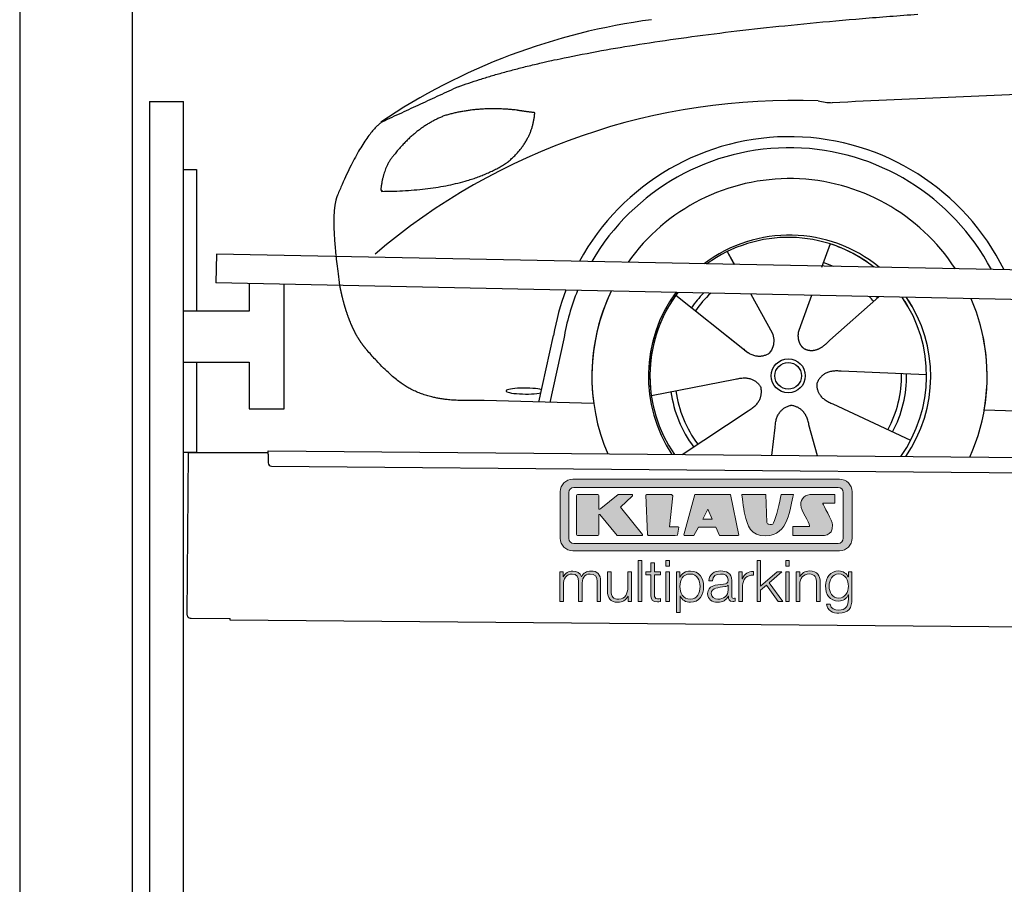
# Model space of a CAD drawing. Header units: millimetres. Extents: x -411 to 6777, y 0 to 6527.
# Tile 2 of 6: x 0 to 1744, y 3677 to 5207. Entities that reach past the tile are written whole.
import ezdxf

# ---------------------------------------------------------------- set-up
doc = ezdxf.new("R2010")
doc.units = ezdxf.units.MM
for name, color, linetype, lineweight in [('car', 10, 'Continuous', 25), ('Gebäude', 7, 'Continuous', 25), ('Logo', 7, 'Continuous', 25), ('Plattform', 7, 'Continuous', 25), ('Ständer hinten', 7, 'Continuous', 25)]:
    doc.layers.add(name, color=color, linetype=linetype, lineweight=lineweight)

# ---------------------------------------------------------------- blocks, each defined once
blk = doc.blocks.new('Car')
at = {"layer": 'car'}
for p, q in [((1391, 4823), (1376.3, 4781.1)), ((1208.8, 4807.6), (1221.6, 4785.1)), ((1209, 4807.6), (1221.7, 4785.1)), ((1118.5, 4729.5), (1238.1, 4636.6)), ((1251.2, 4732.9), (1289.7, 4664.6)), ((1358.9, 4731.6), (1339.9, 4677.7)), ((1478, 4730.2), (1391.9, 4652.7)), ((1339.9, 4677.7), (1336.2, 4667.3)), ((878, 4538.2), (902.5, 4656.1)), ((1200.6, 4665.7), (1247.2, 4629.5)), ((921, 4650.8), (897.5, 4537.9)), ((1564, 4592.7), (1412.7, 4597.7)), ((1076.9, 4551.5), (1225.2, 4581.8)), ((975, 4536.5), (780.7, 4540)), ((1536.8, 4476.5), (1399, 4539.2)), ((1132.3, 4447.8), (1248.5, 4526.5)), ((1666.6, 4531.7), (3715.6, 4497)), ((1372.2, 4447.9), (1356.5, 4502.5)), ((1291, 4447.8), (1296.7, 4497.4))]:
    blk.add_line(p, q, dxfattribs=at)
for radius in [30.1, 23.6]:
    blk.add_circle((1319, 4588.8), radius, dxfattribs=at)
for centre, radius, start, end in [((1228.1, 4105.6), 1122.3, 98.0395, 124.4377), ((1332.7, 3935.2), 1141.2, 88.2487, 130.916), ((1394, 5190.3), 117.4, 256.9855, 269.1884), ((1321.2, 4587.9), 424.2, 26.9197, 151.8432), ((1320.9, 4587.7), 404.8, 28.396, 150.3669), ((1321.2, 4587.9), 350, 33.4585, 145.3045), ((1321.2, 4587.9), 250, 51.0494, 127.7135), ((1319, 4588.8), 245, 52.2371, 126.5259), ((1319, 4588.8), 245, 52.2371, 72.9266), ((1319, 4588.8), 209.6, 68.0621, 73.3995), ((1321.2, 4587.9), 424.2, 159.4632, 170.7471), ((1321.2, 4587.9), 424.2, 159.4632, 170.7471), ((1320.9, 4587.7), 404.8, 158.434, 171.0238), ((1321.2, 4587.9), 350, 155.0104, 203.6179), ((1321.2, 4587.9), 350, 155.0104, 188.4487), ((1321.2, 4587.9), 350, 155.0104, 157.8717), ((1321.2, 4587.9), 250, 144.1237, 214.1037), ((1319, 4588.8), 245, 143.5289, 188.7348), ((1319, 4588.8), 245, 144.9266, 215.1376), ((1321.2, 4587.9), 250, 144.1237, 148.496), ((1319, 4588.8), 245, 143.5289, 148.0172), ((1319, 4588.8), 209.6, 136.2024, 145.3995), ((1319, 4588.8), 200.6, 133.7482, 145.5463), ((1319, 4588.8), 200.6, 41.6402, 44.9032), ((1319, 4588.8), 200.6, 41.6402, 44.9032), ((1319, 4588.8), 209.6, 41.655, 42.449), ((1319, 4588.8), 245, 30.7457, 35.1225), ((1319, 4588.8), 245, 324.9119, 35.1225), ((1321.2, 4587.9), 250, 30.267, 34.5277), ((1321.2, 4587.9), 250, 325.9458, 34.5277), ((1321.2, 4587.9), 350, 350.7505, 23.641), ((1321.2, 4587.9), 350, 350.7505, 23.641), ((1321.2, 4587.9), 350, 336.4317, 11.924), ((1319, 4588.8), 200.6, 332.1152, 1.5463), ((1319, 4588.8), 209.6, 332.262, 1.3995), ((1319, 4588.8), 209.6, 188.262, 217.3995), ((1319, 4588.8), 200.6, 188.1152, 217.5463)]:
    blk.add_arc(centre, radius, start, end, dxfattribs=at)
blk.add_ellipse((853.3, 4557.6), major_axis=(33.6, 0), ratio=0.157274, start_param=0.513473, end_param=5.704241, dxfattribs=at)
for points, degree in [([(730, 5095.1), (965.8, 5183.8), (1542.4, 5231)], 2), ([(4701, 5187), (3824.4, 5207.4), (1392.3, 5072.9)], 2), ([(730, 5095.1), (596.3, 5031.9)], 1), ([(833.3, 5054.7), (765.6, 5061.8), (706.4, 5043.8)], 2), ([(706.4, 5043.8), (654.3, 5022.6), (616.7, 4972.3)], 2), ([(817, 4961.1), (862.7, 4998.5), (865.9, 5050.4)], 2), ([(865.9, 5050.4), (848.1, 5052.3), (833.3, 5054.7)], 2), ([(596.3, 5031.9), (561.9, 5008.8), (517.8, 4901.3)], 2), ([(616.7, 4972.3), (598.6, 4952.3), (594.3, 4911)], 2), ([(595.6, 4908.7), (740.3, 4910.6), (817, 4961.1)], 2), ([(517.8, 4901.3), (511.5, 4885.4), (509.7, 4856.9), (511, 4824.6), (522.9, 4741.4)], 4), ([(594.3, 4911), (597.6, 4910.9), (595.6, 4908.7)], 2), ([(1238.1, 4636.6), (1261.6, 4614.9), (1284.7, 4628.4)], 2), ([(1412.7, 4597.7), (1380.9, 4601.4), (1370.1, 4576.8)], 2), ([(1225.2, 4581.8), (1255.9, 4590.8), (1270.7, 4568.4)], 2), ([(1248.5, 4526.5), (1276.4, 4542.2), (1270.7, 4568.4)], 2), ([(1399, 4539.2), (1368.9, 4550), (1370.1, 4576.8)], 2), ([(1296.7, 4497.4), (1297.6, 4529.4), (1323.5, 4536.5)], 2), ([(1356.5, 4502.5), (1350.2, 4533.8), (1323.5, 4536.5)], 2)]:
    blk.add_open_spline(points, degree=degree, dxfattribs=at)
for points, degree, knots in [([(522.9, 4741.4), (523.8, 4737.2), (524.8, 4733), (525.7, 4728.9), (526.7, 4724.8), (530.4, 4710), (534.5, 4696.4), (539, 4684), (544, 4672.7)], 4, [0.4914944, 0.4914944, 0.4914944, 0.4914944, 0.4914944, 0.5422469, 0.5422469, 0.5422469, 0.5422469, 0.728655, 0.728655, 0.728655, 0.728655, 0.728655]), ([(543.6, 4673.4), (545.1, 4670.2), (546.5, 4667.1), (547.9, 4664.2), (549.4, 4661.3), (555.1, 4650.2), (561.2, 4640.9), (567.5, 4633), (574.1, 4625.6)], 4, [0.7288005, 0.7288005, 0.7288005, 0.7288005, 0.7288005, 0.7843928, 0.7843928, 0.7843928, 0.7843928, 1, 1, 1, 1, 1]), ([(1289.7, 4664.6), (1291.4, 4660.5), (1292.4, 4656.6), (1292.7, 4652.7), (1293.4, 4644.1), (1290.8, 4636), (1284.7, 4628.4)], 3, [0.2167758, 0.2167758, 0.2167758, 0.2167758, 0.4600873, 0.4600873, 0.4600873, 1, 1, 1, 1]), ([(1336.2, 4667.3), (1335.6, 4664.2), (1335.4, 4661.2), (1335.5, 4658.2), (1335.9, 4655.4), (1336.7, 4649.7), (1338.7, 4644.3), (1342.3, 4639.8), (1347.3, 4636.9)], 4, [0.3191838, 0.3191838, 0.3191838, 0.3191838, 0.3191838, 0.5438253, 0.5438253, 0.5438253, 0.5438253, 1, 1, 1, 1, 1]), ([(1391.9, 4652.7), (1391.9, 4652.7), (1391.9, 4652.7), (1391.9, 4652.7), (1391.9, 4652.7), (1382.9, 4642.9), (1372.3, 4632.8), (1358.1, 4630.3), (1347.3, 4636.9)], 4, [-0.000003, -0.000003, -0.000003, -0.000003, -0.000003, 0, 0, 0, 0, 1, 1, 1, 1, 1]), ([(780.7, 4540), (756.1, 4540.4), (700.4, 4536.3), (664.3, 4549.9), (620.4, 4574.6), (574.1, 4625.6)], 4, [0, 0, 0, 0, 0, 0.597866, 1, 1, 1, 1, 1])]:
    blk.add_open_spline(points, degree=degree, knots=knots, dxfattribs=at)
blk = doc.blocks.new('KLAUS')
at = {"layer": 'Logo'}
h = blk.add_hatch(color=8, dxfattribs=at)
h.dxf.hatch_style = 2
edge = h.paths.add_edge_path()
edge.add_spline(control_points=[(3.6, 29.09), (2.88, 29.09), (2.3, 28.51), (2.3, 27.8), (2.3, 27.8), (2.3, 16.11), (2.3, 16.11), (2.3, 15.39), (2.88, 14.81), (3.6, 14.81), (3.6, 14.81), (71.16, 14.81), (71.16, 14.81), (71.88, 14.81), (72.46, 15.39), (72.46, 16.11), (72.46, 16.11), (72.46, 27.8), (72.46, 27.8), (72.46, 28.51), (71.88, 29.09), (71.16, 29.09), (71.16, 29.09), (3.6, 29.09), (3.6, 29.09), (3.6, 29.09), (3.6, 29.09), (3.6, 29.09)], knot_values=[0, 0, 0, 0, 1, 1, 1, 2, 2, 2, 3, 3, 3, 4, 4, 4, 5, 5, 5, 6, 6, 6, 7, 7, 7, 8, 8, 8, 9, 9, 9, 9], degree=3, periodic=0)
edge = h.paths.add_edge_path()
edge.add_spline(control_points=[(3.35, 31.23), (3.35, 31.23), (71.47, 31.23), (71.47, 31.23), (73.26, 31.23), (74.71, 29.77), (74.71, 27.99), (74.71, 27.99), (74.71, 16.17), (74.71, 16.17), (74.71, 14.38), (73.26, 12.93), (71.47, 12.93), (71.47, 12.93), (3.35, 12.93), (3.35, 12.93), (1.56, 12.93), (0.11, 14.38), (0.11, 16.17), (0.11, 16.17), (0.11, 27.99), (0.11, 27.99), (0.11, 29.77), (1.56, 31.23), (3.35, 31.23), (3.35, 31.23), (3.35, 31.23), (3.35, 31.23)], knot_values=[0, 0, 0, 0, 1, 1, 1, 2, 2, 2, 3, 3, 3, 4, 4, 4, 5, 5, 5, 6, 6, 6, 7, 7, 7, 8, 8, 8, 9, 9, 9, 9], degree=3, periodic=0)
h = blk.add_hatch(color=8, dxfattribs=at)
h.dxf.hatch_style = 2
edge = h.paths.add_edge_path()
edge.add_spline(control_points=[(4.5, 27.33), (4.5, 27.33), (9.7, 27.33), (9.7, 27.33), (9.84, 27.33), (9.96, 27.22), (9.96, 27.08), (9.96, 27.08), (9.96, 23.69), (9.96, 23.69), (9.96, 23.69), (9.94, 23.64), (10.04, 23.59), (10.14, 23.53), (10.2, 23.57), (10.2, 23.57), (10.2, 23.57), (10.51, 23.75), (10.51, 23.75), (10.51, 23.75), (14.94, 27.33), (14.94, 27.33), (14.94, 27.33), (18.41, 27.33), (18.41, 27.33), (18.41, 27.33), (18.49, 27.33), (18.56, 27.2), (18.65, 27.04), (18.53, 26.91), (18.53, 26.91), (18.53, 26.91), (15.49, 24.11), (15.49, 24.11), (15.49, 24.11), (21.14, 17.06), (21.14, 17.06), (21.14, 17.06), (21.13, 16.91), (21.13, 16.91), (21.08, 16.84), (20.99, 16.82), (20.99, 16.82), (20.99, 16.82), (14.7, 16.82), (14.7, 16.82), (14.7, 16.82), (10.26, 22.17), (10.26, 22.17), (10.26, 22.17), (10.19, 22.24), (10.08, 22.21), (9.97, 22.18), (9.96, 22.11), (9.96, 22.11), (9.96, 22.11), (9.96, 17.08), (9.96, 17.08), (9.96, 16.94), (9.84, 16.82), (9.7, 16.82), (9.7, 16.82), (4.5, 16.82), (4.5, 16.82), (4.36, 16.82), (4.25, 16.94), (4.25, 17.08), (4.25, 17.08), (4.25, 27.08), (4.25, 27.08), (4.25, 27.22), (4.36, 27.33), (4.5, 27.33), (4.5, 27.33), (4.5, 27.33), (4.5, 27.33)], knot_values=[0, 0, 0, 0, 1, 1, 1, 2, 2, 2, 3, 3, 3, 4, 4, 4, 5, 5, 5, 6, 6, 6, 7, 7, 7, 8, 8, 8, 9, 9, 9, 10, 10, 10, 11, 11, 11, 12, 12, 12, 13, 13, 13, 14, 14, 14, 15, 15, 15, 16, 16, 16, 17, 17, 17, 18, 18, 18, 19, 19, 19, 20, 20, 20, 21, 21, 21, 22, 22, 22, 23, 23, 23, 24, 24, 24, 25, 25, 25, 25], degree=3, periodic=0)
h = blk.add_hatch(color=8, dxfattribs=at)
h.dxf.hatch_style = 2
h.paths.add_polyline_path([(22.42, 17.06), (21.97, 27.15), (22.24, 27.33), (28.55, 27.33), (28.86, 26.97), (28.01, 19.08), (30.26, 19.07), (30.44, 18.95), (30.08, 16.95), (29.49, 16.82), (22.6, 16.82)])
h = blk.add_hatch(color=8, dxfattribs=at)
h.paths.add_polyline_path([(36.52, 21.01), (38.93, 21.01), (37.87, 23.57)])
h.paths.add_polyline_path([(34.52, 27.33), (43.65, 27.33), (45.76, 16.94), (45.57, 16.82), (40.83, 16.82), (39.89, 18.95), (35.42, 18.95), (34.27, 16.82), (31.78, 16.82), (31.66, 17)])
h = blk.add_hatch(color=8, dxfattribs=at)
h.dxf.hatch_style = 2
edge = h.paths.add_edge_path()
edge.add_spline(control_points=[(52.69, 27.32), (52.69, 27.32), (52.88, 20.14), (52.88, 20.14), (53.01, 19.89), (53.2, 19.77), (53.43, 19.71), (53.91, 19.59), (54.43, 19.57), (54.64, 20.03), (55.23, 21.34), (56.27, 25.45), (56.6, 27.33), (56.6, 27.33), (59.77, 27.33), (59.77, 27.33), (58.77, 23.9), (58.56, 16.82), (52.63, 16.76), (48.72, 16.72), (48.01, 19.35), (47.27, 22.24), (46.89, 23.68), (46.54, 27.33), (46.54, 27.33), (46.54, 27.33), (52.69, 27.32), (52.69, 27.32), (52.69, 27.32), (52.69, 27.32), (52.69, 27.32)], knot_values=[0, 0, 0, 0, 1, 1, 1, 2, 2, 2, 3, 3, 3, 4, 4, 4, 5, 5, 5, 6, 6, 6, 7, 7, 7, 8, 8, 8, 9, 9, 9, 10, 10, 10, 10], degree=3, periodic=0)
h = blk.add_hatch(color=8, dxfattribs=at)
h.dxf.hatch_style = 2
edge = h.paths.add_edge_path()
edge.add_spline(control_points=[(64.46, 27.33), (64.46, 27.33), (70.31, 27.33), (70.31, 27.33), (70.31, 26.52), (70.31, 26.02), (70.31, 25.12), (70.31, 25.12), (67.3, 25.12), (67.3, 25.12), (67.24, 25.04), (67.25, 25.11), (67.25, 24.91), (67.25, 24.88), (69.73, 20.38), (69.73, 19.57), (69.73, 16.4), (67.22, 16.81), (65.9, 16.82), (65.9, 16.82), (59.59, 16.82), (59.59, 16.82), (59.59, 17.76), (59.59, 18.23), (59.59, 19.14), (59.59, 19.14), (63.75, 19.14), (63.75, 19.14), (63.82, 19.22), (63.81, 19.11), (63.81, 19.31), (63.81, 20.32), (61.58, 23.06), (61.58, 24.63), (61.58, 26.33), (62.83, 27.34), (64.46, 27.33), (64.46, 27.33), (64.46, 27.33), (64.46, 27.33)], knot_values=[0, 0, 0, 0, 1, 1, 1, 2, 2, 2, 3, 3, 3, 4, 4, 4, 5, 5, 5, 6, 6, 6, 7, 7, 7, 8, 8, 8, 9, 9, 9, 10, 10, 10, 11, 11, 11, 12, 12, 12, 13, 13, 13, 13], degree=3, periodic=0)
h = blk.add_hatch(color=30, dxfattribs=at)
h.dxf.hatch_style = 2
h.paths.add_polyline_path([(20.07, 0), (20.99, 0), (20.99, 10.45), (20.07, 10.45)])
h = blk.add_hatch(color=30, dxfattribs=at)
h.paths.add_polyline_path([(27.1, 0), (28.03, 0), (28.03, 7.55), (27.1, 7.55)])
h.paths.add_polyline_path([(27.1, 8.98), (28.03, 8.98), (28.03, 10.45), (27.1, 10.45)])
h = blk.add_hatch(color=30, dxfattribs=at)
h.dxf.hatch_style = 2
h.paths.add_polyline_path([(50.4, 0), (51.32, 0), (51.32, 2.87), (52.82, 4.11), (55.8, 0), (56.96, 0), (53.52, 4.76), (56.74, 7.55), (55.51, 7.55), (51.32, 3.89), (51.32, 10.45), (50.4, 10.45)])
h = blk.add_hatch(color=30, dxfattribs=at)
h.paths.add_polyline_path([(57.74, 0), (58.66, 0), (58.66, 7.55), (57.74, 7.55)])
h.paths.add_polyline_path([(57.74, 8.98), (58.66, 8.98), (58.66, 10.45), (57.74, 10.45)])
h = blk.add_hatch(color=30, dxfattribs=at)
h.dxf.hatch_style = 2
edge = h.paths.add_edge_path()
edge.add_spline(control_points=[(0, 0), (0, 0), (0.92, 0), (0.92, 0), (0.92, 0), (0.92, 4.22), (0.92, 4.22), (0.94, 5.8), (1.58, 7), (3.18, 7), (4.35, 7), (4.77, 6.15), (4.76, 5.12), (4.76, 5.12), (4.76, 0), (4.76, 0), (4.76, 0), (5.68, 0), (5.68, 0), (5.68, 0), (5.68, 4.27), (5.68, 4.27), (5.68, 5.68), (6.14, 7), (7.73, 7), (9.05, 7), (9.52, 6.32), (9.52, 5.08), (9.52, 5.08), (9.52, 0), (9.52, 0), (9.52, 0), (10.44, 0), (10.44, 0), (10.44, 0), (10.44, 5.12), (10.44, 5.12), (10.44, 6.91), (9.59, 7.77), (7.94, 7.77), (6.94, 7.77), (5.99, 7.29), (5.54, 6.3), (5.26, 7.29), (4.36, 7.77), (3.37, 7.77), (2.17, 7.77), (1.38, 7.19), (0.89, 6.28), (0.89, 6.28), (0.85, 6.28), (0.85, 6.28), (0.85, 6.28), (0.85, 7.55), (0.85, 7.55), (0.85, 7.55), (0, 7.55), (0, 7.55), (0, 7.55), (0, 0), (0, 0), (0, 0), (0, 0), (0, 0)], knot_values=[0, 0, 0, 0, 1, 1, 1, 2, 2, 2, 3, 3, 3, 4, 4, 4, 5, 5, 5, 6, 6, 6, 7, 7, 7, 8, 8, 8, 9, 9, 9, 10, 10, 10, 11, 11, 11, 12, 12, 12, 13, 13, 13, 14, 14, 14, 15, 15, 15, 16, 16, 16, 17, 17, 17, 18, 18, 18, 19, 19, 19, 20, 20, 20, 21, 21, 21, 21], degree=3, periodic=0)
h = blk.add_hatch(color=30, dxfattribs=at)
h.dxf.hatch_style = 2
edge = h.paths.add_edge_path()
edge.add_spline(control_points=[(18.31, 7.55), (18.31, 7.55), (17.39, 7.55), (17.39, 7.55), (17.39, 7.55), (17.39, 3.59), (17.39, 3.59), (17.39, 2.05), (16.7, 0.56), (15.12, 0.56), (13.66, 0.56), (13.15, 1.27), (13.1, 2.64), (13.1, 2.64), (13.1, 7.55), (13.1, 7.55), (13.1, 7.55), (12.18, 7.55), (12.18, 7.55), (12.18, 7.55), (12.18, 2.65), (12.18, 2.65), (12.18, 0.89), (12.93, -0.22), (14.83, -0.22), (15.96, -0.22), (16.95, 0.35), (17.44, 1.36), (17.44, 1.36), (17.47, 1.36), (17.47, 1.36), (17.47, 1.36), (17.47, 0), (17.47, 0), (17.47, 0), (18.31, 0), (18.31, 0), (18.31, 0), (18.31, 7.55), (18.31, 7.55), (18.31, 7.55), (18.31, 7.55), (18.31, 7.55)], knot_values=[0, 0, 0, 0, 1, 1, 1, 2, 2, 2, 3, 3, 3, 4, 4, 4, 5, 5, 5, 6, 6, 6, 7, 7, 7, 8, 8, 8, 9, 9, 9, 10, 10, 10, 11, 11, 11, 12, 12, 12, 13, 13, 13, 14, 14, 14, 14], degree=3, periodic=0)
h = blk.add_hatch(color=30, dxfattribs=at)
h.dxf.hatch_style = 2
edge = h.paths.add_edge_path()
edge.add_spline(control_points=[(24.22, 9.82), (24.22, 9.82), (23.3, 9.82), (23.3, 9.82), (23.3, 9.82), (23.3, 7.55), (23.3, 7.55), (23.3, 7.55), (21.98, 7.55), (21.98, 7.55), (21.98, 7.55), (21.98, 6.78), (21.98, 6.78), (21.98, 6.78), (23.3, 6.78), (23.3, 6.78), (23.3, 6.78), (23.3, 1.61), (23.3, 1.61), (23.28, 0.32), (23.71, -0.09), (24.94, -0.09), (25.22, -0.09), (25.48, -0.06), (25.76, -0.06), (25.76, -0.06), (25.76, 0.73), (25.76, 0.73), (25.5, 0.7), (25.23, 0.69), (24.97, 0.69), (24.31, 0.73), (24.22, 1.08), (24.22, 1.68), (24.22, 1.68), (24.22, 6.78), (24.22, 6.78), (24.22, 6.78), (25.76, 6.78), (25.76, 6.78), (25.76, 6.78), (25.76, 7.55), (25.76, 7.55), (25.76, 7.55), (24.22, 7.55), (24.22, 7.55), (24.22, 7.55), (24.22, 9.82), (24.22, 9.82), (24.22, 9.82), (24.22, 9.82), (24.22, 9.82)], knot_values=[0, 0, 0, 0, 1, 1, 1, 2, 2, 2, 3, 3, 3, 4, 4, 4, 5, 5, 5, 6, 6, 6, 7, 7, 7, 8, 8, 8, 9, 9, 9, 10, 10, 10, 11, 11, 11, 12, 12, 12, 13, 13, 13, 14, 14, 14, 15, 15, 15, 16, 16, 16, 17, 17, 17, 17], degree=3, periodic=0)
h = blk.add_hatch(color=30, dxfattribs=at)
edge = h.paths.add_edge_path()
edge.add_spline(control_points=[(35.84, 3.78), (35.84, 2.21), (35.12, 0.56), (33.37, 0.56), (31.4, 0.56), (30.72, 2.21), (30.72, 3.78), (30.72, 5.49), (31.33, 7), (33.37, 7), (35.12, 7), (35.84, 5.34), (35.84, 3.78), (35.84, 3.78), (35.84, 3.78), (35.84, 3.78)], knot_values=[0, 0, 0, 0, 1, 1, 1, 2, 2, 2, 3, 3, 3, 4, 4, 4, 5, 5, 5, 5], degree=3, periodic=0)
edge = h.paths.add_edge_path()
edge.add_spline(control_points=[(29.79, -2.8), (29.79, -2.8), (30.72, -2.8), (30.72, -2.8), (30.72, -2.8), (30.72, 1.43), (30.72, 1.43), (30.72, 1.43), (30.74, 1.43), (30.74, 1.43), (31.14, 0.35), (32.24, -0.22), (33.37, -0.22), (35.66, -0.22), (36.76, 1.64), (36.76, 3.78), (36.76, 5.91), (35.66, 7.77), (33.37, 7.77), (32.15, 7.77), (31.1, 7.14), (30.67, 6.12), (30.67, 6.12), (30.64, 6.12), (30.64, 6.12), (30.64, 6.12), (30.64, 7.55), (30.64, 7.55), (30.64, 7.55), (29.79, 7.55), (29.79, 7.55), (29.79, 7.55), (29.79, -2.8), (29.79, -2.8), (29.79, -2.8), (29.79, -2.8), (29.79, -2.8)], knot_values=[0, 0, 0, 0, 1, 1, 1, 2, 2, 2, 3, 3, 3, 4, 4, 4, 5, 5, 5, 6, 6, 6, 7, 7, 7, 8, 8, 8, 9, 9, 9, 10, 10, 10, 11, 11, 11, 12, 12, 12, 12], degree=3, periodic=0)
h = blk.add_hatch(color=30, dxfattribs=at)
edge = h.paths.add_edge_path()
edge.add_spline(control_points=[(43.03, 2.93), (43.04, 1.45), (41.8, 0.56), (40.39, 0.56), (39.53, 0.56), (38.71, 1.13), (38.71, 2.05), (38.71, 3.53), (40.66, 3.51), (42.22, 3.79), (42.47, 3.84), (42.88, 3.91), (43, 4.13), (43, 4.13), (43.03, 4.13), (43.03, 4.13), (43.03, 4.13), (43.03, 2.93), (43.03, 2.93), (43.03, 2.93), (43.03, 2.93), (43.03, 2.93)], knot_values=[0, 0, 0, 0, 1, 1, 1, 2, 2, 2, 3, 3, 3, 4, 4, 4, 5, 5, 5, 6, 6, 6, 7, 7, 7, 7], degree=3, periodic=0)
edge = h.paths.add_edge_path()
edge.add_spline(control_points=[(39.03, 5.24), (39.06, 6.47), (39.91, 7), (41.05, 7), (42.14, 7), (43.03, 6.69), (43.03, 5.45), (43.03, 4.61), (42.6, 4.51), (41.84, 4.42), (39.85, 4.19), (37.79, 4.11), (37.79, 1.99), (37.79, 0.47), (38.93, -0.22), (40.32, -0.22), (41.77, -0.22), (42.43, 0.34), (43.07, 1.32), (43.07, 1.32), (43.1, 1.32), (43.1, 1.32), (43.1, 0.53), (43.25, 0), (44.19, 0), (44.43, 0), (44.58, 0.01), (44.79, 0.06), (44.79, 0.06), (44.79, 0.83), (44.79, 0.83), (44.71, 0.81), (44.6, 0.78), (44.49, 0.78), (44.13, 0.78), (43.95, 0.98), (43.95, 1.33), (43.95, 1.33), (43.95, 5.34), (43.95, 5.34), (43.95, 7.36), (42.5, 7.77), (41.17, 7.77), (39.44, 7.77), (38.2, 7.01), (38.11, 5.24), (38.11, 5.24), (39.03, 5.24), (39.03, 5.24), (39.03, 5.24), (39.03, 5.24), (39.03, 5.24)], knot_values=[0, 0, 0, 0, 1, 1, 1, 2, 2, 2, 3, 3, 3, 4, 4, 4, 5, 5, 5, 6, 6, 6, 7, 7, 7, 8, 8, 8, 9, 9, 9, 10, 10, 10, 11, 11, 11, 12, 12, 12, 13, 13, 13, 14, 14, 14, 15, 15, 15, 16, 16, 16, 17, 17, 17, 17], degree=3, periodic=0)
h = blk.add_hatch(color=30, dxfattribs=at)
h.dxf.hatch_style = 2
edge = h.paths.add_edge_path()
edge.add_spline(control_points=[(45.79, 0), (45.79, 0), (46.71, 0), (46.71, 0), (46.71, 0), (46.71, 4.03), (46.71, 4.03), (46.71, 5.59), (47.85, 6.82), (49.52, 6.73), (49.52, 6.73), (49.52, 7.66), (49.52, 7.66), (48.16, 7.72), (47.14, 7), (46.67, 5.78), (46.67, 5.78), (46.64, 5.78), (46.64, 5.78), (46.64, 5.78), (46.64, 7.55), (46.64, 7.55), (46.64, 7.55), (45.79, 7.55), (45.79, 7.55), (45.79, 7.55), (45.79, 0), (45.79, 0), (45.79, 0), (45.79, 0), (45.79, 0)], knot_values=[0, 0, 0, 0, 1, 1, 1, 2, 2, 2, 3, 3, 3, 4, 4, 4, 5, 5, 5, 6, 6, 6, 7, 7, 7, 8, 8, 8, 9, 9, 9, 10, 10, 10, 10], degree=3, periodic=0)
h = blk.add_hatch(color=30, dxfattribs=at)
h.dxf.hatch_style = 2
edge = h.paths.add_edge_path()
edge.add_spline(control_points=[(60.41, 0), (60.41, 0), (61.33, 0), (61.33, 0), (61.33, 0), (61.33, 4.41), (61.33, 4.41), (61.36, 5.89), (62.24, 7), (63.7, 7), (65.2, 7), (65.62, 6.02), (65.62, 4.71), (65.62, 4.71), (65.62, 0), (65.62, 0), (65.62, 0), (66.54, 0), (66.54, 0), (66.54, 0), (66.54, 4.86), (66.54, 4.86), (66.54, 6.66), (65.9, 7.77), (63.78, 7.77), (62.71, 7.77), (61.7, 7.16), (61.36, 6.25), (61.36, 6.25), (61.33, 6.25), (61.33, 6.25), (61.33, 6.25), (61.33, 7.55), (61.33, 7.55), (61.33, 7.55), (60.41, 7.55), (60.41, 7.55), (60.41, 7.55), (60.41, 0), (60.41, 0), (60.41, 0), (60.41, 0), (60.41, 0)], knot_values=[0, 0, 0, 0, 1, 1, 1, 2, 2, 2, 3, 3, 3, 4, 4, 4, 5, 5, 5, 6, 6, 6, 7, 7, 7, 8, 8, 8, 9, 9, 9, 10, 10, 10, 11, 11, 11, 12, 12, 12, 13, 13, 13, 14, 14, 14, 14], degree=3, periodic=0)
h = blk.add_hatch(color=30, dxfattribs=at)
edge = h.paths.add_edge_path()
edge.add_spline(control_points=[(71.32, 0.86), (69.62, 0.86), (68.83, 2.34), (68.83, 3.86), (68.83, 5.43), (69.56, 7), (71.32, 7), (73.06, 7), (73.75, 5.34), (73.75, 3.86), (73.75, 2.33), (72.91, 0.86), (71.32, 0.86), (71.32, 0.86), (71.32, 0.86), (71.32, 0.86)], knot_values=[0, 0, 0, 0, 1, 1, 1, 2, 2, 2, 3, 3, 3, 4, 4, 4, 5, 5, 5, 5], degree=3, periodic=0)
edge = h.paths.add_edge_path()
edge.add_spline(control_points=[(74.67, 7.55), (74.67, 7.55), (73.75, 7.55), (73.75, 7.55), (73.75, 7.55), (73.75, 6.25), (73.75, 6.25), (73.75, 6.25), (73.72, 6.25), (73.72, 6.25), (73.35, 7.09), (72.41, 7.77), (71.32, 7.77), (69.13, 7.77), (67.9, 6.05), (67.9, 3.97), (67.9, 1.82), (68.9, 0.09), (71.32, 0.09), (72.4, 0.09), (73.29, 0.72), (73.72, 1.64), (73.72, 1.64), (73.75, 1.64), (73.75, 1.64), (73.75, 1.64), (73.75, 0.61), (73.75, 0.61), (73.75, -1.23), (73.01, -2.24), (71.32, -2.24), (70.29, -2.24), (69.31, -1.85), (69.1, -0.73), (69.1, -0.73), (68.18, -0.73), (68.18, -0.73), (68.31, -2.34), (69.81, -3.02), (71.32, -3.02), (73.79, -3.02), (74.65, -1.64), (74.67, 0.61), (74.67, 0.61), (74.67, 7.55), (74.67, 7.55), (74.67, 7.55), (74.67, 7.55), (74.67, 7.55)], knot_values=[0, 0, 0, 0, 1, 1, 1, 2, 2, 2, 3, 3, 3, 4, 4, 4, 5, 5, 5, 6, 6, 6, 7, 7, 7, 8, 8, 8, 9, 9, 9, 10, 10, 10, 11, 11, 11, 12, 12, 12, 13, 13, 13, 14, 14, 14, 15, 15, 15, 16, 16, 16, 16], degree=3, periodic=0)
at = {"layer": 'Logo', "lineweight": 0}
for points in [[(22.42, 17.06), (21.97, 27.15), (22.24, 27.33), (28.55, 27.33), (28.86, 26.97), (28.01, 19.08), (30.26, 19.07), (30.44, 18.95), (30.08, 16.95), (29.49, 16.82), (22.6, 16.82), (22.42, 17.06), (22.42, 17.06)], [(34.52, 27.33), (43.65, 27.33), (45.76, 16.94), (45.57, 16.82), (40.83, 16.82), (39.89, 18.95), (35.42, 18.95), (34.27, 16.82), (31.78, 16.82), (31.66, 17), (34.52, 27.33), (34.52, 27.33)], [(36.52, 21.01), (38.93, 21.01), (37.87, 23.57), (36.52, 21.01), (36.52, 21.01)], [(20.07, 0), (20.99, 0), (20.99, 10.45), (20.07, 10.45), (20.07, 0), (20.07, 0)], [(27.1, 8.98), (28.03, 8.98), (28.03, 10.45), (27.1, 10.45), (27.1, 8.98), (27.1, 8.98)], [(50.4, 0), (51.32, 0), (51.32, 2.87), (52.82, 4.11), (55.8, 0), (56.96, 0), (53.52, 4.76), (56.74, 7.55), (55.51, 7.55), (51.32, 3.89), (51.32, 10.45), (50.4, 10.45), (50.4, 0), (50.4, 0)], [(57.74, 8.98), (58.66, 8.98), (58.66, 10.45), (57.74, 10.45), (57.74, 8.98), (57.74, 8.98)], [(27.1, 0), (28.03, 0), (28.03, 7.55), (27.1, 7.55), (27.1, 0), (27.1, 0)], [(57.74, 0), (58.66, 0), (58.66, 7.55), (57.74, 7.55), (57.74, 0), (57.74, 0)]]:
    blk.add_lwpolyline(points, dxfattribs=at)
for points, knots in [([(3.35, 31.23), (3.35, 31.23), (71.47, 31.23), (71.47, 31.23), (73.26, 31.23), (74.71, 29.77), (74.71, 27.99), (74.71, 27.99), (74.71, 16.17), (74.71, 16.17), (74.71, 14.38), (73.26, 12.93), (71.47, 12.93), (71.47, 12.93), (3.35, 12.93), (3.35, 12.93), (1.56, 12.93), (0.11, 14.38), (0.11, 16.17), (0.11, 16.17), (0.11, 27.99), (0.11, 27.99), (0.11, 29.77), (1.56, 31.23), (3.35, 31.23), (3.35, 31.23), (3.35, 31.23), (3.35, 31.23)], [0, 0, 0, 0, 1, 1, 1, 2, 2, 2, 3, 3, 3, 4, 4, 4, 5, 5, 5, 6, 6, 6, 7, 7, 7, 8, 8, 8, 9, 9, 9, 9]), ([(3.6, 29.09), (2.88, 29.09), (2.3, 28.51), (2.3, 27.8), (2.3, 27.8), (2.3, 16.11), (2.3, 16.11), (2.3, 15.39), (2.88, 14.81), (3.6, 14.81), (3.6, 14.81), (71.16, 14.81), (71.16, 14.81), (71.88, 14.81), (72.46, 15.39), (72.46, 16.11), (72.46, 16.11), (72.46, 27.8), (72.46, 27.8), (72.46, 28.51), (71.88, 29.09), (71.16, 29.09), (71.16, 29.09), (3.6, 29.09), (3.6, 29.09), (3.6, 29.09), (3.6, 29.09), (3.6, 29.09)], [0, 0, 0, 0, 1, 1, 1, 2, 2, 2, 3, 3, 3, 4, 4, 4, 5, 5, 5, 6, 6, 6, 7, 7, 7, 8, 8, 8, 9, 9, 9, 9]), ([(4.5, 27.33), (4.5, 27.33), (9.7, 27.33), (9.7, 27.33), (9.84, 27.33), (9.96, 27.22), (9.96, 27.08), (9.96, 27.08), (9.96, 23.69), (9.96, 23.69), (9.96, 23.69), (9.94, 23.64), (10.04, 23.59), (10.14, 23.53), (10.2, 23.57), (10.2, 23.57), (10.2, 23.57), (10.51, 23.75), (10.51, 23.75), (10.51, 23.75), (14.94, 27.33), (14.94, 27.33), (14.94, 27.33), (18.41, 27.33), (18.41, 27.33), (18.41, 27.33), (18.49, 27.33), (18.56, 27.2), (18.65, 27.04), (18.53, 26.91), (18.53, 26.91), (18.53, 26.91), (15.49, 24.11), (15.49, 24.11), (15.49, 24.11), (21.14, 17.06), (21.14, 17.06), (21.14, 17.06), (21.13, 16.91), (21.13, 16.91), (21.08, 16.84), (20.99, 16.82), (20.99, 16.82), (20.99, 16.82), (14.7, 16.82), (14.7, 16.82), (14.7, 16.82), (10.26, 22.17), (10.26, 22.17), (10.26, 22.17), (10.19, 22.24), (10.08, 22.21), (9.97, 22.18), (9.96, 22.11), (9.96, 22.11), (9.96, 22.11), (9.96, 17.08), (9.96, 17.08), (9.96, 16.94), (9.84, 16.82), (9.7, 16.82), (9.7, 16.82), (4.5, 16.82), (4.5, 16.82), (4.36, 16.82), (4.25, 16.94), (4.25, 17.08), (4.25, 17.08), (4.25, 27.08), (4.25, 27.08), (4.25, 27.22), (4.36, 27.33), (4.5, 27.33), (4.5, 27.33), (4.5, 27.33), (4.5, 27.33)], [0, 0, 0, 0, 1, 1, 1, 2, 2, 2, 3, 3, 3, 4, 4, 4, 5, 5, 5, 6, 6, 6, 7, 7, 7, 8, 8, 8, 9, 9, 9, 10, 10, 10, 11, 11, 11, 12, 12, 12, 13, 13, 13, 14, 14, 14, 15, 15, 15, 16, 16, 16, 17, 17, 17, 18, 18, 18, 19, 19, 19, 20, 20, 20, 21, 21, 21, 22, 22, 22, 23, 23, 23, 24, 24, 24, 25, 25, 25, 25]), ([(52.69, 27.32), (52.69, 27.32), (52.88, 20.14), (52.88, 20.14), (53.01, 19.89), (53.2, 19.77), (53.43, 19.71), (53.91, 19.59), (54.43, 19.57), (54.64, 20.03), (55.23, 21.34), (56.27, 25.45), (56.6, 27.33), (56.6, 27.33), (59.77, 27.33), (59.77, 27.33), (58.77, 23.9), (58.56, 16.82), (52.63, 16.76), (48.72, 16.72), (48.01, 19.35), (47.27, 22.24), (46.89, 23.68), (46.54, 27.33), (46.54, 27.33), (46.54, 27.33), (52.69, 27.32), (52.69, 27.32), (52.69, 27.32), (52.69, 27.32), (52.69, 27.32)], [0, 0, 0, 0, 1, 1, 1, 2, 2, 2, 3, 3, 3, 4, 4, 4, 5, 5, 5, 6, 6, 6, 7, 7, 7, 8, 8, 8, 9, 9, 9, 10, 10, 10, 10]), ([(64.46, 27.33), (64.46, 27.33), (70.31, 27.33), (70.31, 27.33), (70.31, 26.52), (70.31, 26.02), (70.31, 25.12), (70.31, 25.12), (67.3, 25.12), (67.3, 25.12), (67.24, 25.04), (67.25, 25.11), (67.25, 24.91), (67.25, 24.88), (69.73, 20.38), (69.73, 19.57), (69.73, 16.4), (67.22, 16.81), (65.9, 16.82), (65.9, 16.82), (59.59, 16.82), (59.59, 16.82), (59.59, 17.76), (59.59, 18.23), (59.59, 19.14), (59.59, 19.14), (63.75, 19.14), (63.75, 19.14), (63.82, 19.22), (63.81, 19.11), (63.81, 19.31), (63.81, 20.32), (61.58, 23.06), (61.58, 24.63), (61.58, 26.33), (62.83, 27.34), (64.46, 27.33), (64.46, 27.33), (64.46, 27.33), (64.46, 27.33)], [0, 0, 0, 0, 1, 1, 1, 2, 2, 2, 3, 3, 3, 4, 4, 4, 5, 5, 5, 6, 6, 6, 7, 7, 7, 8, 8, 8, 9, 9, 9, 10, 10, 10, 11, 11, 11, 12, 12, 12, 13, 13, 13, 13]), ([(0, 0), (0, 0), (0.92, 0), (0.92, 0), (0.92, 0), (0.92, 4.22), (0.92, 4.22), (0.94, 5.8), (1.58, 7), (3.18, 7), (4.35, 7), (4.77, 6.15), (4.76, 5.12), (4.76, 5.12), (4.76, 0), (4.76, 0), (4.76, 0), (5.68, 0), (5.68, 0), (5.68, 0), (5.68, 4.27), (5.68, 4.27), (5.68, 5.68), (6.14, 7), (7.73, 7), (9.05, 7), (9.52, 6.32), (9.52, 5.08), (9.52, 5.08), (9.52, 0), (9.52, 0), (9.52, 0), (10.44, 0), (10.44, 0), (10.44, 0), (10.44, 5.12), (10.44, 5.12), (10.44, 6.91), (9.59, 7.77), (7.94, 7.77), (6.94, 7.77), (5.99, 7.29), (5.54, 6.3), (5.26, 7.29), (4.36, 7.77), (3.37, 7.77), (2.17, 7.77), (1.38, 7.19), (0.89, 6.28), (0.89, 6.28), (0.85, 6.28), (0.85, 6.28), (0.85, 6.28), (0.85, 7.55), (0.85, 7.55), (0.85, 7.55), (0, 7.55), (0, 7.55), (0, 7.55), (0, 0), (0, 0), (0, 0), (0, 0), (0, 0)], [0, 0, 0, 0, 1, 1, 1, 2, 2, 2, 3, 3, 3, 4, 4, 4, 5, 5, 5, 6, 6, 6, 7, 7, 7, 8, 8, 8, 9, 9, 9, 10, 10, 10, 11, 11, 11, 12, 12, 12, 13, 13, 13, 14, 14, 14, 15, 15, 15, 16, 16, 16, 17, 17, 17, 18, 18, 18, 19, 19, 19, 20, 20, 20, 21, 21, 21, 21]), ([(18.31, 7.55), (18.31, 7.55), (17.39, 7.55), (17.39, 7.55), (17.39, 7.55), (17.39, 3.59), (17.39, 3.59), (17.39, 2.05), (16.7, 0.56), (15.12, 0.56), (13.66, 0.56), (13.15, 1.27), (13.1, 2.64), (13.1, 2.64), (13.1, 7.55), (13.1, 7.55), (13.1, 7.55), (12.18, 7.55), (12.18, 7.55), (12.18, 7.55), (12.18, 2.65), (12.18, 2.65), (12.18, 0.89), (12.93, -0.22), (14.83, -0.22), (15.96, -0.22), (16.95, 0.35), (17.44, 1.36), (17.44, 1.36), (17.47, 1.36), (17.47, 1.36), (17.47, 1.36), (17.47, 0), (17.47, 0), (17.47, 0), (18.31, 0), (18.31, 0), (18.31, 0), (18.31, 7.55), (18.31, 7.55), (18.31, 7.55), (18.31, 7.55), (18.31, 7.55)], [0, 0, 0, 0, 1, 1, 1, 2, 2, 2, 3, 3, 3, 4, 4, 4, 5, 5, 5, 6, 6, 6, 7, 7, 7, 8, 8, 8, 9, 9, 9, 10, 10, 10, 11, 11, 11, 12, 12, 12, 13, 13, 13, 14, 14, 14, 14]), ([(24.22, 9.82), (24.22, 9.82), (23.3, 9.82), (23.3, 9.82), (23.3, 9.82), (23.3, 7.55), (23.3, 7.55), (23.3, 7.55), (21.98, 7.55), (21.98, 7.55), (21.98, 7.55), (21.98, 6.78), (21.98, 6.78), (21.98, 6.78), (23.3, 6.78), (23.3, 6.78), (23.3, 6.78), (23.3, 1.61), (23.3, 1.61), (23.28, 0.32), (23.71, -0.09), (24.94, -0.09), (25.22, -0.09), (25.48, -0.06), (25.76, -0.06), (25.76, -0.06), (25.76, 0.73), (25.76, 0.73), (25.5, 0.7), (25.23, 0.69), (24.97, 0.69), (24.31, 0.73), (24.22, 1.08), (24.22, 1.68), (24.22, 1.68), (24.22, 6.78), (24.22, 6.78), (24.22, 6.78), (25.76, 6.78), (25.76, 6.78), (25.76, 6.78), (25.76, 7.55), (25.76, 7.55), (25.76, 7.55), (24.22, 7.55), (24.22, 7.55), (24.22, 7.55), (24.22, 9.82), (24.22, 9.82), (24.22, 9.82), (24.22, 9.82), (24.22, 9.82)], [0, 0, 0, 0, 1, 1, 1, 2, 2, 2, 3, 3, 3, 4, 4, 4, 5, 5, 5, 6, 6, 6, 7, 7, 7, 8, 8, 8, 9, 9, 9, 10, 10, 10, 11, 11, 11, 12, 12, 12, 13, 13, 13, 14, 14, 14, 15, 15, 15, 16, 16, 16, 17, 17, 17, 17]), ([(29.79, -2.8), (29.79, -2.8), (30.72, -2.8), (30.72, -2.8), (30.72, -2.8), (30.72, 1.43), (30.72, 1.43), (30.72, 1.43), (30.74, 1.43), (30.74, 1.43), (31.14, 0.35), (32.24, -0.22), (33.37, -0.22), (35.66, -0.22), (36.76, 1.64), (36.76, 3.78), (36.76, 5.91), (35.66, 7.77), (33.37, 7.77), (32.15, 7.77), (31.1, 7.14), (30.67, 6.12), (30.67, 6.12), (30.64, 6.12), (30.64, 6.12), (30.64, 6.12), (30.64, 7.55), (30.64, 7.55), (30.64, 7.55), (29.79, 7.55), (29.79, 7.55), (29.79, 7.55), (29.79, -2.8), (29.79, -2.8), (29.79, -2.8), (29.79, -2.8), (29.79, -2.8)], [0, 0, 0, 0, 1, 1, 1, 2, 2, 2, 3, 3, 3, 4, 4, 4, 5, 5, 5, 6, 6, 6, 7, 7, 7, 8, 8, 8, 9, 9, 9, 10, 10, 10, 11, 11, 11, 12, 12, 12, 12]), ([(39.03, 5.24), (39.06, 6.47), (39.91, 7), (41.05, 7), (42.14, 7), (43.03, 6.69), (43.03, 5.45), (43.03, 4.61), (42.6, 4.51), (41.84, 4.42), (39.85, 4.19), (37.79, 4.11), (37.79, 1.99), (37.79, 0.47), (38.93, -0.22), (40.32, -0.22), (41.77, -0.22), (42.43, 0.34), (43.07, 1.32), (43.07, 1.32), (43.1, 1.32), (43.1, 1.32), (43.1, 0.53), (43.25, 0), (44.19, 0), (44.43, 0), (44.58, 0.01), (44.79, 0.06), (44.79, 0.06), (44.79, 0.83), (44.79, 0.83), (44.71, 0.81), (44.6, 0.78), (44.49, 0.78), (44.13, 0.78), (43.95, 0.98), (43.95, 1.33), (43.95, 1.33), (43.95, 5.34), (43.95, 5.34), (43.95, 7.36), (42.5, 7.77), (41.17, 7.77), (39.44, 7.77), (38.2, 7.01), (38.11, 5.24), (38.11, 5.24), (39.03, 5.24), (39.03, 5.24), (39.03, 5.24), (39.03, 5.24), (39.03, 5.24)], [0, 0, 0, 0, 1, 1, 1, 2, 2, 2, 3, 3, 3, 4, 4, 4, 5, 5, 5, 6, 6, 6, 7, 7, 7, 8, 8, 8, 9, 9, 9, 10, 10, 10, 11, 11, 11, 12, 12, 12, 13, 13, 13, 14, 14, 14, 15, 15, 15, 16, 16, 16, 17, 17, 17, 17]), ([(45.79, 0), (45.79, 0), (46.71, 0), (46.71, 0), (46.71, 0), (46.71, 4.03), (46.71, 4.03), (46.71, 5.59), (47.85, 6.82), (49.52, 6.73), (49.52, 6.73), (49.52, 7.66), (49.52, 7.66), (48.16, 7.72), (47.14, 7), (46.67, 5.78), (46.67, 5.78), (46.64, 5.78), (46.64, 5.78), (46.64, 5.78), (46.64, 7.55), (46.64, 7.55), (46.64, 7.55), (45.79, 7.55), (45.79, 7.55), (45.79, 7.55), (45.79, 0), (45.79, 0), (45.79, 0), (45.79, 0), (45.79, 0)], [0, 0, 0, 0, 1, 1, 1, 2, 2, 2, 3, 3, 3, 4, 4, 4, 5, 5, 5, 6, 6, 6, 7, 7, 7, 8, 8, 8, 9, 9, 9, 10, 10, 10, 10]), ([(60.41, 0), (60.41, 0), (61.33, 0), (61.33, 0), (61.33, 0), (61.33, 4.41), (61.33, 4.41), (61.36, 5.89), (62.24, 7), (63.7, 7), (65.2, 7), (65.62, 6.02), (65.62, 4.71), (65.62, 4.71), (65.62, 0), (65.62, 0), (65.62, 0), (66.54, 0), (66.54, 0), (66.54, 0), (66.54, 4.86), (66.54, 4.86), (66.54, 6.66), (65.9, 7.77), (63.78, 7.77), (62.71, 7.77), (61.7, 7.16), (61.36, 6.25), (61.36, 6.25), (61.33, 6.25), (61.33, 6.25), (61.33, 6.25), (61.33, 7.55), (61.33, 7.55), (61.33, 7.55), (60.41, 7.55), (60.41, 7.55), (60.41, 7.55), (60.41, 0), (60.41, 0), (60.41, 0), (60.41, 0), (60.41, 0)], [0, 0, 0, 0, 1, 1, 1, 2, 2, 2, 3, 3, 3, 4, 4, 4, 5, 5, 5, 6, 6, 6, 7, 7, 7, 8, 8, 8, 9, 9, 9, 10, 10, 10, 11, 11, 11, 12, 12, 12, 13, 13, 13, 14, 14, 14, 14]), ([(74.67, 7.55), (74.67, 7.55), (73.75, 7.55), (73.75, 7.55), (73.75, 7.55), (73.75, 6.25), (73.75, 6.25), (73.75, 6.25), (73.72, 6.25), (73.72, 6.25), (73.35, 7.09), (72.41, 7.77), (71.32, 7.77), (69.13, 7.77), (67.9, 6.05), (67.9, 3.97), (67.9, 1.82), (68.9, 0.09), (71.32, 0.09), (72.4, 0.09), (73.29, 0.72), (73.72, 1.64), (73.72, 1.64), (73.75, 1.64), (73.75, 1.64), (73.75, 1.64), (73.75, 0.61), (73.75, 0.61), (73.75, -1.23), (73.01, -2.24), (71.32, -2.24), (70.29, -2.24), (69.31, -1.85), (69.1, -0.73), (69.1, -0.73), (68.18, -0.73), (68.18, -0.73), (68.31, -2.34), (69.81, -3.02), (71.32, -3.02), (73.79, -3.02), (74.65, -1.64), (74.67, 0.61), (74.67, 0.61), (74.67, 7.55), (74.67, 7.55), (74.67, 7.55), (74.67, 7.55), (74.67, 7.55)], [0, 0, 0, 0, 1, 1, 1, 2, 2, 2, 3, 3, 3, 4, 4, 4, 5, 5, 5, 6, 6, 6, 7, 7, 7, 8, 8, 8, 9, 9, 9, 10, 10, 10, 11, 11, 11, 12, 12, 12, 13, 13, 13, 14, 14, 14, 15, 15, 15, 16, 16, 16, 16]), ([(35.84, 3.78), (35.84, 2.21), (35.12, 0.56), (33.37, 0.56), (31.4, 0.56), (30.72, 2.21), (30.72, 3.78), (30.72, 5.49), (31.33, 7), (33.37, 7), (35.12, 7), (35.84, 5.34), (35.84, 3.78), (35.84, 3.78), (35.84, 3.78), (35.84, 3.78)], [0, 0, 0, 0, 1, 1, 1, 2, 2, 2, 3, 3, 3, 4, 4, 4, 5, 5, 5, 5]), ([(71.32, 0.86), (69.62, 0.86), (68.83, 2.34), (68.83, 3.86), (68.83, 5.43), (69.56, 7), (71.32, 7), (73.06, 7), (73.75, 5.34), (73.75, 3.86), (73.75, 2.33), (72.91, 0.86), (71.32, 0.86), (71.32, 0.86), (71.32, 0.86), (71.32, 0.86)], [0, 0, 0, 0, 1, 1, 1, 2, 2, 2, 3, 3, 3, 4, 4, 4, 5, 5, 5, 5]), ([(43.03, 2.93), (43.04, 1.45), (41.8, 0.56), (40.39, 0.56), (39.53, 0.56), (38.71, 1.13), (38.71, 2.05), (38.71, 3.53), (40.66, 3.51), (42.22, 3.79), (42.47, 3.84), (42.88, 3.91), (43, 4.13), (43, 4.13), (43.03, 4.13), (43.03, 4.13), (43.03, 4.13), (43.03, 2.93), (43.03, 2.93), (43.03, 2.93), (43.03, 2.93), (43.03, 2.93)], [0, 0, 0, 0, 1, 1, 1, 2, 2, 2, 3, 3, 3, 4, 4, 4, 5, 5, 5, 6, 6, 6, 7, 7, 7, 7])]:
    blk.add_open_spline(points, degree=3, knots=knots, dxfattribs=at)
blk = doc.blocks.new('Plattform OG 6200 550')
at = {"layer": 'Plattform'}
for p, q in [((348.5, 4792), (347.5, 4741.1)), ((5482.3, 4689.6), (348.5, 4792)), ((5481.2, 4633.6), (347.5, 4741)), ((406.3, 4739.8), (406.3, 4690.8)), ((468.3, 4518.3), (468.3, 4738.5)), ((406.3, 4690.8), (289.9, 4690.7)), ((289.9, 4600.8), (406.3, 4600.8)), ((406.3, 4600.8), (406.3, 4518.3)), ((406.3, 4518.3), (463.3, 4518.3)), ((463.3, 4518.3), (468.3, 4518.3)), ((296.3, 4152.8), (298.8, 4440.8)), ((298.8, 4440.8), (440.2, 4440.6)), ((440.2, 4437.6), (440.1, 4422.6)), ((440.2, 4437.6), (440.2, 4443.6)), ((440.2, 4443.6), (5395, 4400.4)), ((446, 4416.5), (5394.8, 4373.4)), ((302.2, 4147.8), (303.5, 4147.8)), ((302.2, 4147.8), (372.7, 4147.2)), ((372.6, 4144.2), (372.7, 4147.2)), ((5437.5, 4100), (372.6, 4144.2))]:
    blk.add_line(p, q, dxfattribs=at)
for centre, start in [((446.1, 4422.5), 179.5), ((302.2, 4153.8), 189.0941)]:
    blk.add_arc(centre, 6, start, 269.5, dxfattribs=at)
at = {"layer": 'Plattform', "xscale": 6.929133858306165, "yscale": 6.929133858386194, "zscale": 6.929133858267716, "rotation": 0.011070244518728}
blk.add_blockref('KLAUS', (956.4, 4177.2), dxfattribs=at)
blk = doc.blocks.new('Ständer hinten')
at = {"layer": 'Ständer hinten'}
for p, q in [((229.9, 5062), (229.9, 2048.6)), ((229.9, 5062), (289.9, 5062)), ((289.9, 2050), (289.9, 5062)), ((289.9, 4942), (312.9, 4942)), ((312.9, 4942), (312.9, 4690.7)), ((312.9, 4600.8), (312.9, 4440.7)), ((312.9, 4440.7), (289.9, 4441))]:
    blk.add_line(p, q, dxfattribs=at)
blk = doc.blocks.new('Gebäude_375_GT185')
at = {"layer": 'Gebäude'}
for p, q in [((0, 6000), (0, 0)), ((200, 200), (200, 5800))]:
    blk.add_line(p, q, dxfattribs=at)

msp = doc.modelspace()

# ---------------------------------------------------------------- block references
msp.add_blockref('Gebäude_375_GT185', (0, 0))
at = {"layer": 'car', "rotation": 359.4752422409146}
msp.add_blockref('Car', (0, 0), dxfattribs=at)
at = {"layer": 'Plattform'}
msp.add_blockref('Plattform OG 6200 550', (0, 0), dxfattribs=at)
at = {"layer": 'Ständer hinten'}
msp.add_blockref('Ständer hinten', (0, 0), dxfattribs=at)

doc.saveas('drawing.dxf')
